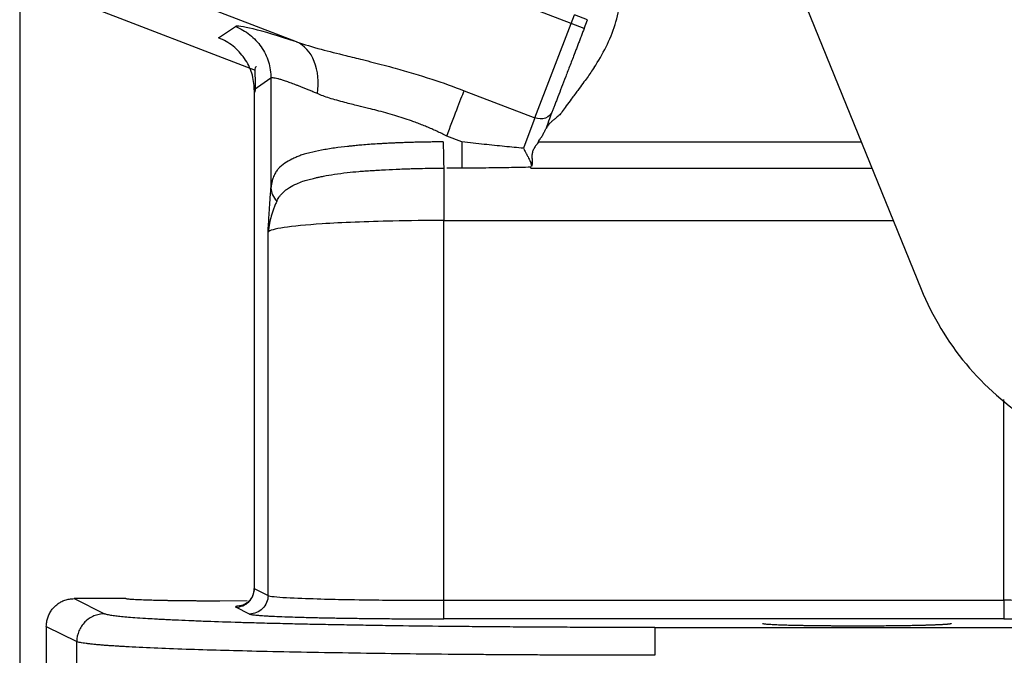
# Model space of a CAD drawing. Header units: inches. Extents: x 0.3 to 34.1, y 0.2 to 21.7.
# Tile 2 of 26: x 2.8 to 5.4, y 4.9 to 6.6. Entities that reach past the tile are written whole.
import ezdxf

# ---------------------------------------------------------------- set-up
doc = ezdxf.new("R2010")
doc.units = ezdxf.units.IN
doc.header["$MEASUREMENT"] = 0
doc.layers.add('SLD-0', color=7, linetype='Continuous', lineweight=25)
doc.styles.add('SLDTEXTSTYLE0', font='TXT', dxfattribs={"width": 0.75})
doc.dimstyles.new('SLDDIMSTYLE0', dxfattribs={"dimtxt": 0.125, "dimasz": 0.13, "dimexe": 0, "dimexo": 0.0625, "dimgap": 0.03125, "dimtad": 0, "dimtih": 1, "dimtoh": 1, "dimlfac": 0.8, "dimrnd": 1e-09, "dimzin": 12, "dimdsep": 46, "dimtxsty": 'SLDTEXTSTYLE0', "dimsah": 1, "dimcen": 0.09, "dimadec": 0, "dimazin": 3, "dimtfac": 1, "dimtofl": 0, "dimtmove": 0, "dimatfit": 3, "dimfxl": 1, "dimfrac": 2, "dimtolj": 1, "dimtzin": 12, "dimarcsym": 0})

# ---------------------------------------------------------------- blocks, each defined once
blk = doc.blocks.new('_D_4')
at = {"layer": 'SLD-0'}
for p, q in [((6.7663, 5.1131), (6.7663, 2.2015)), ((2.8601, 4.5687), (2.8601, 2.2015)), ((4.8361, 2.5066), (4.798, 2.5066)), ((4.798, 2.5066), (4.798, 2.3081)), ((5.2517, 2.5066), (5.2898, 2.5066)), ((5.2898, 2.5066), (5.2898, 2.3081)), ((2.8601, 2.3265), (4.6884, 2.3265)), ((6.7663, 2.3265), (5.3994, 2.3265)), ((4.798, 2.3081), (4.8361, 2.3081)), ((5.2898, 2.3081), (5.2517, 2.3081))]:
    blk.add_line(p, q, dxfattribs=at)
for points in [[(2.8601, 2.3265), (2.9901, 2.3065), (2.9901, 2.3465)], [(6.7663, 2.3265), (6.6363, 2.3465), (6.6363, 2.3065)]]:
    blk.add_solid(points, dxfattribs=at)
at = {"layer": 'SLD-0', "char_height": 0.125, "attachment_point": 1, "style": 'SLDTEXTSTYLE0'}
for s, insert in [('79.38', (4.8361, 2.4692)), ('3.13', (4.8823, 2.2822))]:
    blk.add_mtext(s, dxfattribs=dict(at, insert=insert))
blk = doc.blocks.new('_D_5')
at = {"layer": 'SLD-0'}
for p, q in [((2.7882, 6.6645), (2.7882, 1.6931)), ((6.7663, 5.1131), (6.7663, 1.6931)), ((4.8361, 1.9982), (4.798, 1.9982)), ((4.798, 1.9982), (4.798, 1.7997)), ((5.2517, 1.9982), (5.2898, 1.9982)), ((5.2898, 1.9982), (5.2898, 1.7997)), ((2.7882, 1.8181), (4.6884, 1.8181)), ((6.7663, 1.8181), (5.3994, 1.8181)), ((4.798, 1.7997), (4.8361, 1.7997)), ((5.2898, 1.7997), (5.2517, 1.7997))]:
    blk.add_line(p, q, dxfattribs=at)
for points in [[(2.7882, 1.8181), (2.9182, 1.7981), (2.9182, 1.8381)], [(6.7663, 1.8181), (6.6363, 1.8381), (6.6363, 1.7981)]]:
    blk.add_solid(points, dxfattribs=at)
at = {"layer": 'SLD-0', "char_height": 0.125, "attachment_point": 1, "style": 'SLDTEXTSTYLE0'}
for s, insert in [('80.84', (4.8361, 1.9609)), ('3.18', (4.8823, 1.7739))]:
    blk.add_mtext(s, dxfattribs=dict(at, insert=insert))

msp = doc.modelspace()

# ---------------------------------------------------------------- linework, layer by layer
at = {"color": 7, "linetype": 'Continuous', "lineweight": 25}
for p, q in [((3.6515, 9.7018), (5.2213, 5.8467)), ((4.2767, 6.5635), (3.1214, 7.007)), ((3.5354, 6.5138), (3.0096, 6.7157)), ((2.9696, 6.6115), (3.4234, 6.4373)), ((4.2767, 6.5635), (4.2857, 6.5869)), ((4.3207, 6.5735), (4.2857, 6.5869)), ((4.3117, 6.5501), (4.3207, 6.5735)), ((3.3252, 6.5243), (3.3702, 6.5552)), ((4.1789, 6.3086), (4.2767, 6.5635)), ((4.3117, 6.5501), (4.2767, 6.5635)), ((3.4663, 6.4154), (3.4213, 6.3845)), ((3.4663, 6.4154), (3.4663, 6.1196)), ((3.4207, 6.3848), (3.4207, 5.0338)), ((3.4213, 6.3845), (3.4213, 5.0387)), ((3.9877, 6.382), (4.1789, 6.3086)), ((4.1789, 6.3086), (4.1475, 6.2268)), ((3.9819, 6.2439), (3.9407, 6.2597)), ((3.9819, 6.1732), (3.9407, 6.1732)), ((3.9328, 5.0072), (3.9328, 6.0317)), ((3.4585, 5.0202), (3.4585, 6.0007)), ((3.4213, 5.0387), (3.4585, 5.0202)), ((3.0745, 5.0118), (2.9351, 5.0118)), ((2.9351, 5.0118), (3.0172, 4.9708)), ((3.0745, 5.012), (3.0745, 5.0118)), ((3.4025, 5.0055), (3.3288, 5.0051)), ((3.9328, 5.0072), (5.4444, 5.0072)), ((3.4085, 4.9702), (3.3714, 4.9888)), ((5.4444, 4.9572), (3.9328, 4.9572)), ((2.8601, 4.9369), (2.9423, 4.8958)), ((2.8601, 4.9369), (2.8601, 4.6187)), ((2.9423, 4.6187), (2.9423, 4.8958))]:
    msp.add_line(p, q, dxfattribs=at)
at = {"color": 8, "linetype": 'Continuous', "lineweight": 25}
for p, q in [((4.1887, 6.2439), (5.0596, 6.2439)), ((4.1679, 6.1732), (5.0883, 6.1732)), ((3.9328, 6.0317), (5.1459, 6.0317)), ((5.4444, 5.0072), (5.4444, 5.5491)), ((3.4213, 5.0387), (3.4224, 5.0396)), ((3.4221, 5.0395), (3.4213, 5.0387)), ((4.5027, 4.9339), (6.6902, 4.9339))]:
    msp.add_line(p, q, dxfattribs=at)
at = {"color": 7, "linetype": 'Continuous', "lineweight": 25}
msp.add_arc((5.9311, 6.1358), 0.7665, 202.1557, 237.5, dxfattribs=at)
for points, knots in [([(4.3384, 6.4444), (4.3501, 6.4621), (4.3611, 6.4806), (4.3805, 6.5194), (4.3886, 6.5396), (4.4013, 6.5811), (4.406, 6.6022), (4.4131, 6.6443), (4.4155, 6.6652), (4.4176, 6.6861)], [0, 0, 0, 0, 0.25, 0.25, 0.5, 0.5, 0.75, 0.75, 1, 1, 1, 1]), ([(3.5354, 6.5138), (3.4863, 6.5297), (3.4466, 6.5415), (3.3904, 6.5555), (3.374, 6.5578), (3.3702, 6.5552)], [0, 0, 0, 0, 0.5, 0.5, 1, 1, 1, 1]), ([(3.3702, 6.5552), (3.3842, 6.5498), (3.3974, 6.5423), (3.421, 6.5237), (3.4314, 6.5126), (3.4484, 6.4878), (3.4551, 6.4741), (3.464, 6.4454), (3.4663, 6.4304), (3.4663, 6.4154)], [0, 0, 0, 0, 0.25, 0.25, 0.5, 0.5, 0.75, 0.75, 1, 1, 1, 1]), ([(4.3117, 6.5501), (4.3103, 6.5463), (4.3074, 6.5389), (4.3032, 6.5278), (4.2989, 6.5167), (4.2947, 6.5057), (4.2905, 6.4947), (4.2834, 6.4762), (4.2736, 6.4507), (4.2616, 6.4196), (4.2506, 6.3908), (4.2424, 6.3695), (4.2365, 6.3542), (4.2325, 6.3438), (4.2289, 6.3342), (4.2267, 6.3286), (4.2256, 6.3258)], [0, 0, 0, 0, 0.041063, 0.081971, 0.122801, 0.16363, 0.204537, 0.245599, 0.372719, 0.500011, 0.62713, 0.754423, 0.815884, 0.877125, 0.938409, 1, 1, 1, 1]), ([(3.4213, 6.3845), (3.4213, 6.3995), (3.419, 6.4145), (3.4101, 6.4432), (3.4034, 6.4569), (3.3864, 6.4816), (3.376, 6.4927), (3.3524, 6.5114), (3.3392, 6.5189), (3.3252, 6.5243)], [0, 0, 0, 0, 0.25, 0.25, 0.5, 0.5, 0.75, 0.75, 1, 1, 1, 1]), ([(3.5354, 6.5138), (3.5559, 6.5068), (3.5781, 6.5002), (3.623, 6.4881), (3.6453, 6.4825), (3.6831, 6.4732), (3.698, 6.4695), (3.7228, 6.4633), (3.7324, 6.4609), (3.7616, 6.4535), (3.7814, 6.4483), (3.834, 6.4338), (3.8673, 6.424), (3.9298, 6.4034), (3.959, 6.393), (3.9877, 6.382)], [0, 0, 0, 0, 0.189996, 0.189996, 0.361259, 0.361259, 0.468299, 0.468299, 0.535199, 0.535199, 0.668998, 0.668998, 0.883078, 0.883078, 1.070397, 1.070397, 1.070397, 1.070397]), ([(3.4276, 6.447), (3.4266, 6.4467), (3.4223, 6.4454), (3.4221, 6.4338), (3.4241, 6.4116), (3.4234, 6.3892), (3.423, 6.3783)], [0, 0, 0, 0, 0.109885, 0.431843, 0.724418, 1, 1, 1, 1]), ([(4.3384, 6.4444), (4.3355, 6.4401), (4.3294, 6.4309), (4.3193, 6.4166), (4.3121, 6.4067), (4.3083, 6.4016)], [0, 0, 0, 0, 0.299431, 0.632733, 1, 1, 1, 1]), ([(3.5919, 6.374), (3.5884, 6.3754), (3.5816, 6.3783), (3.5718, 6.3824), (3.5624, 6.3863), (3.5535, 6.3899), (3.5449, 6.3933), (3.5368, 6.3964), (3.5292, 6.3993), (3.522, 6.402), (3.5152, 6.4045), (3.5089, 6.4067), (3.5012, 6.4093), (3.4928, 6.4119), (3.4844, 6.4143), (3.4774, 6.4158), (3.4721, 6.4165), (3.4682, 6.4165), (3.467, 6.4157), (3.4663, 6.4154)], [0, 0, 0, 0, 0.047761, 0.095129, 0.142112, 0.188719, 0.234958, 0.280838, 0.326367, 0.371556, 0.416413, 0.460947, 0.505169, 0.58832, 0.671106, 0.753597, 0.835862, 0.917973, 1, 1, 1, 1]), ([(3.9407, 6.2597), (3.9502, 6.2845), (3.9597, 6.3093), (3.9761, 6.352), (3.983, 6.37), (3.9877, 6.382)], [0, 0, 0, 0, 0.5, 0.5, 1, 1, 1, 1]), ([(4.3083, 6.4016), (4.3037, 6.3953), (4.2933, 6.3813), (4.2828, 6.3673), (4.277, 6.3595)], [0, 0, 0, 0, 0.443188, 1, 1, 1, 1]), ([(3.9407, 6.2597), (3.9362, 6.2619), (3.9272, 6.2664), (3.9137, 6.2728), (3.9001, 6.2789), (3.8865, 6.2847), (3.8728, 6.2902), (3.8592, 6.2955), (3.835, 6.3043), (3.7989, 6.316), (3.7601, 6.3267), (3.7273, 6.3349), (3.7044, 6.3404), (3.6833, 6.3456), (3.664, 6.3505), (3.6441, 6.3558), (3.6245, 6.3618), (3.6072, 6.3677), (3.5968, 6.3719), (3.5919, 6.374)], [0, 0, 0, 0, 0.036763, 0.07338, 0.109862, 0.146224, 0.182477, 0.218635, 0.254711, 0.373765, 0.504509, 0.566739, 0.646013, 0.698987, 0.751947, 0.820923, 0.885244, 0.944928, 1, 1, 1, 1]), ([(4.277, 6.3595), (4.2724, 6.3533), (4.2642, 6.342), (4.2562, 6.3306), (4.2527, 6.3255)], [0, 0, 0, 0, 0.55538, 1, 1, 1, 1]), ([(4.2256, 6.3258), (4.2225, 6.3178), (4.2157, 6.3113), (4.1984, 6.3049), (4.188, 6.3051), (4.1789, 6.3086)], [0, 0, 0, 0, 0.5, 0.5, 1, 1, 1, 1]), ([(4.2527, 6.3255), (4.2516, 6.3241), (4.2495, 6.3212), (4.247, 6.3185), (4.2457, 6.3172)], [0, 0, 0, 0, 0.485387, 1, 1, 1, 1]), ([(4.2457, 6.3172), (4.2443, 6.3159), (4.2413, 6.313), (4.236, 6.3086), (4.231, 6.3047), (4.2268, 6.3013), (4.2225, 6.2976), (4.2176, 6.2926), (4.2125, 6.286), (4.2102, 6.2813), (4.209, 6.279)], [0, 0, 0, 0, 0.105327, 0.232944, 0.389036, 0.462123, 0.537175, 0.703671, 0.856888, 1, 1, 1, 1]), ([(4.1878, 6.2445), (4.19, 6.2475), (4.1942, 6.2533), (4.1997, 6.2622), (4.2043, 6.2708), (4.2067, 6.2766), (4.2078, 6.2794)], [0, 0, 0, 0, 0.2737329, 0.5328383, 0.7755181, 1, 1, 1, 1]), ([(3.9314, 6.2438), (3.9264, 6.2438), (3.9165, 6.2437), (3.9018, 6.2436), (3.8871, 6.2434), (3.8725, 6.2431), (3.8581, 6.2428), (3.8439, 6.2424), (3.8299, 6.242), (3.8162, 6.2415), (3.8028, 6.241), (3.7897, 6.2404), (3.7769, 6.2397), (3.7646, 6.2391), (3.7496, 6.2382), (3.7317, 6.2369), (3.7128, 6.2355), (3.6972, 6.234), (3.6859, 6.2329), (3.6784, 6.2321), (3.6626, 6.2304), (3.637, 6.2272), (3.6027, 6.2217), (3.5756, 6.2159), (3.5567, 6.2107), (3.5459, 6.2073), (3.5389, 6.2044), (3.5317, 6.2014), (3.5195, 6.1957), (3.5025, 6.186), (3.4897, 6.1756), (3.4828, 6.1672), (3.4797, 6.1626), (3.4771, 6.1579), (3.4746, 6.1528), (3.4719, 6.1463), (3.4693, 6.1383), (3.4674, 6.1291), (3.4667, 6.1228), (3.4663, 6.1196)], [0, 0, 0, 0, 0.0203, 0.040571, 0.060779, 0.080892, 0.100876, 0.120694, 0.140309, 0.159685, 0.178782, 0.197563, 0.215989, 0.234023, 0.251625, 0.282562, 0.314808, 0.340169, 0.358836, 0.371288, 0.377795, 0.438591, 0.503555, 0.566504, 0.601377, 0.629634, 0.645757, 0.661056, 0.692416, 0.754782, 0.825575, 0.84213, 0.860935, 0.881111, 0.896036, 0.917562, 0.948351, 0.974482, 1, 1, 1, 1]), ([(3.9314, 6.2438), (3.9315, 6.2285), (3.9319, 6.1977), (3.9325, 6.1783), (3.9328, 6.1731)], [-0.9999984, -0.9999984, -0.9999984, -0.9999984, -0.4999984, 0, 0, 0, 0]), ([(4.1475, 6.2268), (4.1392, 6.2275), (4.1223, 6.2291), (4.0964, 6.2316), (4.0694, 6.2343), (4.0412, 6.2372), (4.0119, 6.2404), (3.992, 6.2427), (3.9819, 6.2439)], [0, 0, 0, 0, 0.149701, 0.306179, 0.469441, 0.639495, 0.816346, 1, 1, 1, 1]), ([(3.9819, 6.2439), (3.9819, 6.2285), (3.9819, 6.2131), (3.9819, 6.188), (3.9819, 6.1783), (3.9819, 6.1732)], [0, 0, 0, 0, 0.5, 0.5, 1, 1, 1, 1]), ([(4.1475, 6.2268), (4.1481, 6.2256), (4.1496, 6.2226), (4.1524, 6.2174), (4.1561, 6.2107), (4.1599, 6.2037), (4.1634, 6.1968), (4.1663, 6.1909), (4.1683, 6.1853), (4.1694, 6.1807), (4.1689, 6.1784), (4.1686, 6.1773)], [0, 0, 0, 0, 0.055763, 0.139114, 0.251612, 0.392352, 0.502622, 0.632885, 0.752017, 0.878538, 1, 1, 1, 1]), ([(4.1887, 6.2439), (4.1874, 6.2422), (4.1852, 6.2394), (4.181, 6.2338), (4.1763, 6.2269), (4.1721, 6.2176), (4.1708, 6.2096), (4.1707, 6.2032), (4.1709, 6.1987), (4.1711, 6.1946), (4.1714, 6.1897), (4.1716, 6.184), (4.1705, 6.1803), (4.1701, 6.1786)], [0, 0, 0, 0, 0.075658, 0.125624, 0.250991, 0.375931, 0.500623, 0.561186, 0.64332, 0.696832, 0.750368, 0.881341, 1, 1, 1, 1]), ([(3.4818, 6.0839), (3.4826, 6.0854), (3.4842, 6.0889), (3.4875, 6.0944), (3.4923, 6.101), (3.4987, 6.1077), (3.5065, 6.1145), (3.5182, 6.1226), (3.5336, 6.1305), (3.5507, 6.1371), (3.566, 6.1418), (3.5778, 6.1448), (3.5881, 6.1471), (3.597, 6.1491), (3.6133, 6.1525), (3.6382, 6.1569), (3.6701, 6.1611), (3.6981, 6.1638), (3.7205, 6.1655), (3.7373, 6.1666), (3.7559, 6.1677), (3.7807, 6.1691), (3.8086, 6.1704), (3.8346, 6.1714), (3.8552, 6.172), (3.877, 6.1725), (3.9036, 6.1729), (3.9227, 6.1731), (3.9328, 6.1731)], [0, 0, 0, 0, 0.01756, 0.040257, 0.069249, 0.105454, 0.140234, 0.180085, 0.24761, 0.297603, 0.334576, 0.373781, 0.388702, 0.409358, 0.43688, 0.499846, 0.567729, 0.625495, 0.655367, 0.688206, 0.713153, 0.75078, 0.813216, 0.849785, 0.875563, 0.911069, 0.952594, 1, 1, 1, 1]), ([(3.9328, 6.173), (3.9328, 6.1651), (3.9328, 6.131), (3.9328, 6.0697), (3.9328, 6.0317)], [0, 0, 0, 0, 0.3105074, 0.8105074, 0.8105074, 0.8105074, 0.8105074]), ([(4.168, 6.1756), (4.1582, 6.1753), (4.1383, 6.1749), (4.1082, 6.1743), (4.0775, 6.1738), (4.0461, 6.1734), (4.0142, 6.1732), (3.9927, 6.1732), (3.9819, 6.1732)], [0, 0, 0, 0, 0.158835, 0.320752, 0.48579, 0.653987, 0.825379, 1, 1, 1, 1]), ([(4.1679, 6.1732), (4.1679, 6.1736), (4.1678, 6.1745), (4.1679, 6.1752), (4.168, 6.1756)], [0, 0, 0, 0, 0.552339, 1, 1, 1, 1]), ([(3.4585, 6.0007), (3.4589, 6.0078), (3.4594, 6.015), (3.4603, 6.0303), (3.4609, 6.0384), (3.4617, 6.0516), (3.462, 6.0566), (3.4625, 6.0641), (3.4627, 6.0666), (3.4631, 6.073), (3.4634, 6.077), (3.4641, 6.0872), (3.4645, 6.0934), (3.4654, 6.1063), (3.4659, 6.1131), (3.4663, 6.1196)], [0, 0, 0, 0, 0.0691049, 0.0691049, 0.1313966, 0.1313966, 0.170329, 0.170329, 0.1946617, 0.1946617, 0.2433271, 0.2433271, 0.3211918, 0.3211918, 0.3893234, 0.3893234, 0.3893234, 0.3893234]), ([(3.4663, 6.1196), (3.4666, 6.1133), (3.4695, 6.1006), (3.4771, 6.0891), (3.4818, 6.0839)], [-1, -1, -1, -1, -0.5, 0, 0, 0, 0]), ([(3.482, 6.084), (3.4807, 6.0809), (3.4779, 6.0746), (3.474, 6.0647), (3.4702, 6.0543), (3.4661, 6.0408), (3.4615, 6.023), (3.4596, 6.0087), (3.4585, 6.0007)], [0, 0, 0, 0, 0.115251, 0.236217, 0.362899, 0.495326, 0.718311, 1, 1, 1, 1]), ([(3.9328, 6.0317), (3.8863, 6.0317), (3.8398, 6.0313), (3.724, 6.0288), (3.658, 6.0262), (3.5183, 6.017), (3.4651, 6.009), (3.4585, 6.0007), (3.4585, 6.0007), (3.4585, 6.0007)], [0, 0, 0, 0, 0.293785, 0.293785, 0.763841, 0.763841, 1.51593, 1.51593, 1.518437, 1.518437, 1.518437, 1.518437]), ([(3.3714, 4.9888), (3.3845, 4.9888), (3.3975, 4.9942), (3.4159, 5.0127), (3.4213, 5.0257), (3.4213, 5.0387)], [0, 0, 0, 0, 0.5, 0.5, 1, 1, 1, 1]), ([(3.4207, 5.0394), (3.4202, 5.0342), (3.4192, 5.0234), (3.4126, 5.0114), (3.4058, 5.0036), (3.3997, 4.9987), (3.3937, 4.9952), (3.3886, 4.9932), (3.3854, 4.9924), (3.3856, 4.9924), (3.3857, 4.9924)], [0, 0, 0, 0, 0.144736, 0.299508, 0.3851, 0.478653, 0.584795, 0.711713, 0.872068, 1, 1, 1, 1]), ([(2.8601, 4.9369), (2.8601, 4.9389), (2.8602, 4.9428), (2.861, 4.9487), (2.8621, 4.9545), (2.8637, 4.9602), (2.8658, 4.9657), (2.8683, 4.9711), (2.8711, 4.9762), (2.8744, 4.981), (2.878, 4.9856), (2.8831, 4.9911), (2.8901, 4.9972), (2.8996, 5.0032), (2.9104, 5.008), (2.9224, 5.0112), (2.9308, 5.0116), (2.9351, 5.0118)], [0, 0, 0, 0, 0.050427, 0.100758, 0.150993, 0.201132, 0.251178, 0.301131, 0.350991, 0.400761, 0.450441, 0.500032, 0.590827, 0.686217, 0.786208, 0.890801, 1, 1, 1, 1]), ([(3.3288, 5.0051), (3.3251, 5.0051), (3.3177, 5.0052), (3.3065, 5.0052), (3.2952, 5.0052), (3.284, 5.0053), (3.2728, 5.0053), (3.2616, 5.0054), (3.2505, 5.0055), (3.2395, 5.0056), (3.2285, 5.0057), (3.2178, 5.0058), (3.2072, 5.006), (3.1968, 5.0061), (3.1866, 5.0063), (3.1767, 5.0065), (3.1671, 5.0067), (3.1578, 5.0069), (3.1488, 5.0071), (3.1398, 5.0073), (3.1307, 5.0076), (3.1216, 5.008), (3.1127, 5.0083), (3.1041, 5.0087), (3.0961, 5.0091), (3.089, 5.0096), (3.0829, 5.0101), (3.0782, 5.0106), (3.0751, 5.0112), (3.0747, 5.0116), (3.0745, 5.0118)], [0, 0, 0, 0, 0.027886, 0.055962, 0.084228, 0.112685, 0.141333, 0.170171, 0.1992, 0.22842, 0.25783, 0.287431, 0.317223, 0.347205, 0.377379, 0.407743, 0.438298, 0.469044, 0.499982, 0.532236, 0.567131, 0.604666, 0.644843, 0.687659, 0.733117, 0.781214, 0.831951, 0.885328, 0.941344, 1, 1, 1, 1]), ([(3.4585, 5.0202), (3.4585, 5.0071), (3.4531, 4.9941), (3.4346, 4.9756), (3.4216, 4.9702), (3.4085, 4.9702)], [0, 0, 0, 0, 0.5, 0.5, 1, 1, 1, 1]), ([(3.4585, 5.0202), (3.4621, 5.0181), (3.4816, 5.016), (3.5618, 5.012), (3.6218, 5.0102), (3.7375, 5.0083), (3.7863, 5.0077), (3.8684, 5.0073), (3.9006, 5.0072), (3.9328, 5.0072)], [0.038781, 0.038781, 0.038781, 0.038781, 0.20353, 0.20353, 0.529177, 0.529177, 1.050214, 1.050214, 1.628238, 1.628238, 1.628238, 1.628238]), ([(3.9328, 4.9572), (3.9328, 4.9575), (3.9328, 4.9631), (3.9328, 4.9815), (3.9328, 4.9943), (3.9328, 5.0072)], [0, 0, 0, 0, 0.5, 0.5, 1, 1, 1, 1]), ([(5.8557, 5.0028), (5.8519, 5.0029), (5.8443, 5.0031), (5.8325, 5.0033), (5.8203, 5.0036), (5.8079, 5.0039), (5.7952, 5.0041), (5.7822, 5.0044), (5.7689, 5.0046), (5.7554, 5.0049), (5.7417, 5.0051), (5.7278, 5.0053), (5.7137, 5.0055), (5.6995, 5.0057), (5.685, 5.0058), (5.6705, 5.006), (5.6558, 5.0061), (5.6409, 5.0063), (5.626, 5.0064), (5.611, 5.0065), (5.596, 5.0066), (5.5808, 5.0067), (5.5657, 5.0068), (5.5505, 5.0069), (5.5353, 5.007), (5.52, 5.007), (5.5048, 5.0071), (5.4897, 5.0071), (5.4745, 5.0071), (5.4594, 5.0072), (5.4494, 5.0072), (5.4444, 5.0072)], [0, 0, 0, 0, 0.036609, 0.0730661, 0.1093711, 0.1455242, 0.1815254, 0.2173746, 0.2530719, 0.2886173, 0.3240108, 0.3592523, 0.3943421, 0.4292799, 0.4640659, 0.4987, 0.5331823, 0.5675128, 0.6016915, 0.6357184, 0.6695935, 0.7033169, 0.7368885, 0.7703084, 0.8035765, 0.8366929, 0.8696577, 0.9024707, 0.9351321, 0.9676419, 1, 1, 1, 1]), ([(5.4444, 5.0072), (5.4444, 4.9943), (5.4444, 4.9815), (5.4444, 4.9631), (5.4444, 4.9575), (5.4444, 4.9572)], [0, 0, 0, 0, 0.5, 0.5, 1, 1, 1, 1]), ([(3.0172, 4.9708), (3.0074, 4.9708), (2.9976, 4.9688), (2.9795, 4.9613), (2.9712, 4.9557), (2.9574, 4.9418), (2.9518, 4.9335), (2.9443, 4.9154), (2.9423, 4.9056), (2.9423, 4.8958)], [0, 0, 0, 0, 0.25, 0.25, 0.5, 0.5, 0.75, 0.75, 1, 1, 1, 1]), ([(4.5027, 4.9339), (4.4892, 4.9339), (4.4657, 4.9339), (4.4187, 4.9339), (4.3617, 4.934), (4.2916, 4.9342), (4.2335, 4.9345), (4.1908, 4.9347), (4.1678, 4.9349), (4.1454, 4.935), (4.1192, 4.9352), (4.0739, 4.9355), (4.0174, 4.936), (3.9292, 4.9368), (3.8429, 4.9378), (3.7603, 4.939), (3.7144, 4.9398), (3.6852, 4.9403), (3.6657, 4.9406), (3.6323, 4.9412), (3.5852, 4.9421), (3.5306, 4.9433), (3.4754, 4.9446), (3.4256, 4.9459), (3.3623, 4.9477), (3.3063, 4.9495), (3.2534, 4.9516), (3.2266, 4.9528), (3.2089, 4.9536), (3.1973, 4.9541), (3.1831, 4.9548), (3.1671, 4.9556), (3.1485, 4.9567), (3.1246, 4.9581), (3.0911, 4.9604), (3.0636, 4.9628), (3.043, 4.9652), (3.0323, 4.9668), (3.025, 4.9683), (3.0202, 4.9695), (3.0182, 4.9704), (3.0172, 4.9708)], [0, 0, 0, 0, 0.0178579, 0.031251, 0.0625005, 0.0937498, 0.125, 0.1406255, 0.1516393, 0.1562517, 0.1712633, 0.1875054, 0.2187561, 0.2500074, 0.3124938, 0.3444114, 0.3750129, 0.3837317, 0.3906386, 0.4062643, 0.4375158, 0.4687671, 0.5000184, 0.5364847, 0.5625208, 0.6250058, 0.6561361, 0.6875076, 0.693059, 0.7031337, 0.7187589, 0.7333785, 0.7500113, 0.7764598, 0.8125133, 0.8750032, 0.9043035, 0.9374998, 0.9580914, 0.9789364, 1, 1, 1, 1]), ([(3.4085, 4.9702), (3.4088, 4.9701), (3.4094, 4.9698), (3.4109, 4.9694), (3.4127, 4.969), (3.4151, 4.9686), (3.4181, 4.9682), (3.4226, 4.9677), (3.4282, 4.9671), (3.4382, 4.9663), (3.4493, 4.9656), (3.4636, 4.9647), (3.4797, 4.964), (3.5018, 4.963), (3.5336, 4.962), (3.5638, 4.9611), (3.5912, 4.9605), (3.6114, 4.9601), (3.6261, 4.9598), (3.6368, 4.9596), (3.644, 4.9594), (3.6645, 4.9591), (3.6981, 4.9586), (3.7446, 4.9581), (3.7843, 4.9577), (3.8162, 4.9575), (3.8381, 4.9574), (3.8617, 4.9573), (3.8847, 4.9572), (3.9096, 4.9572), (3.9249, 4.9572), (3.9328, 4.9572)], [0, 0, 0, 0, 0.018025, 0.036713, 0.056019, 0.075894, 0.096275, 0.117093, 0.156611, 0.178191, 0.240717, 0.272457, 0.304465, 0.369127, 0.427486, 0.500042, 0.534913, 0.565679, 0.598396, 0.603459, 0.614713, 0.630994, 0.695646, 0.759361, 0.82187, 0.852605, 0.882951, 0.906095, 0.942381, 0.970255, 1, 1, 1, 1]), ([(5.0476, 4.9376), (5.0439, 4.9376), (5.0364, 4.9376), (5.0252, 4.9377), (5.014, 4.9377), (5.0028, 4.9377), (4.9915, 4.9378), (4.9804, 4.9379), (4.9692, 4.938), (4.9582, 4.9381), (4.9473, 4.9382), (4.9365, 4.9383), (4.9259, 4.9385), (4.9156, 4.9386), (4.9054, 4.9388), (4.8955, 4.939), (4.8859, 4.9392), (4.8766, 4.9394), (4.8675, 4.9396), (4.8585, 4.9398), (4.8495, 4.9401), (4.8404, 4.9404), (4.8314, 4.9408), (4.8229, 4.9412), (4.8149, 4.9416), (4.8077, 4.9421), (4.8017, 4.9426), (4.797, 4.9431), (4.7938, 4.9437), (4.7934, 4.9441), (4.7932, 4.9443)], [0, 0, 0, 0, 0.027886, 0.055962, 0.084228, 0.112685, 0.141333, 0.170171, 0.1992, 0.22842, 0.25783, 0.287431, 0.317223, 0.347205, 0.377379, 0.407743, 0.438298, 0.469044, 0.499982, 0.532236, 0.567131, 0.604666, 0.644843, 0.687659, 0.733117, 0.781214, 0.831951, 0.885328, 0.941344, 1, 1, 1, 1]), ([(5.302, 4.9443), (5.3019, 4.9442), (5.3018, 4.944), (5.3011, 4.9437), (5.2999, 4.9434), (5.2983, 4.9432), (5.2963, 4.9429), (5.2939, 4.9426), (5.2913, 4.9424), (5.2883, 4.9422), (5.2851, 4.9419), (5.2817, 4.9417), (5.278, 4.9415), (5.2742, 4.9413), (5.2702, 4.9411), (5.2661, 4.9409), (5.262, 4.9407), (5.2577, 4.9406), (5.2534, 4.9404), (5.249, 4.9402), (5.2447, 4.9401), (5.2403, 4.94), (5.236, 4.9398), (5.2318, 4.9397), (5.2235, 4.9395), (5.2106, 4.9392), (5.1922, 4.9388), (5.1729, 4.9385), (5.1529, 4.9382), (5.1323, 4.938), (5.1113, 4.9378), (5.09, 4.9377), (5.0688, 4.9377), (5.0546, 4.9376), (5.0476, 4.9376)], [0, 0, 0, 0, 0.028383, 0.056162, 0.083338, 0.109911, 0.13588, 0.161245, 0.186007, 0.210165, 0.23372, 0.256672, 0.27902, 0.300764, 0.321905, 0.342443, 0.362377, 0.381707, 0.400434, 0.418557, 0.436077, 0.452993, 0.469306, 0.485015, 0.500121, 0.558359, 0.615922, 0.672811, 0.729027, 0.784568, 0.839436, 0.89363, 0.947152, 1, 1, 1, 1]), ([(5.4444, 4.9572), (5.4488, 4.9572), (5.4577, 4.9572), (5.4708, 4.9572), (5.4836, 4.9571), (5.5014, 4.9571), (5.5229, 4.957), (5.548, 4.9569), (5.5731, 4.9567), (5.5987, 4.9565), (5.6247, 4.9563), (5.6494, 4.956), (5.6696, 4.9558), (5.6853, 4.9556), (5.7008, 4.9553), (5.7197, 4.955), (5.7415, 4.9546), (5.7588, 4.9543), (5.7722, 4.954), (5.7852, 4.9537), (5.7976, 4.9534), (5.8096, 4.953), (5.8153, 4.9529), (5.8183, 4.9528)], [0, 0, 0, 0, 0.031751, 0.062839, 0.093146, 0.122555, 0.190012, 0.24717, 0.303579, 0.37321, 0.436546, 0.499974, 0.563402, 0.595091, 0.626746, 0.689905, 0.752795, 0.81533, 0.84644, 0.877432, 0.93901, 0.968429, 1, 1, 1, 1]), ([(4.5027, 4.8589), (4.4933, 4.8589), (4.4744, 4.8589), (4.4462, 4.8589), (4.4179, 4.8589), (4.3896, 4.859), (4.3613, 4.859), (4.3331, 4.8591), (4.3048, 4.8592), (4.2766, 4.8593), (4.2484, 4.8594), (4.2203, 4.8595), (4.1923, 4.8597), (4.1643, 4.8598), (4.1364, 4.86), (4.1086, 4.8601), (4.0809, 4.8603), (4.0533, 4.8605), (4.0259, 4.8607), (3.9985, 4.861), (3.9714, 4.8612), (3.9069, 4.8618), (3.8061, 4.8629), (3.6731, 4.8648), (3.5453, 4.867), (3.4302, 4.8694), (3.3267, 4.8721), (3.2335, 4.875), (3.147, 4.8783), (3.0925, 4.881), (3.0615, 4.8828), (3.0487, 4.8836), (3.0359, 4.8844), (3.0232, 4.8853), (3.0108, 4.8862), (2.9989, 4.8872), (2.9875, 4.8883), (2.9769, 4.8894), (2.9672, 4.8906), (2.9587, 4.8918), (2.9516, 4.8931), (2.9458, 4.8944), (2.9435, 4.8953), (2.9423, 4.8958)], [0, 0, 0, 0, 0.011906, 0.023825, 0.035758, 0.047704, 0.059663, 0.071636, 0.083623, 0.095622, 0.107636, 0.119662, 0.131702, 0.143756, 0.155823, 0.167903, 0.179997, 0.192105, 0.204225, 0.21636, 0.228507, 0.240669, 0.303334, 0.367439, 0.432985, 0.499971, 0.558681, 0.621466, 0.688327, 0.759261, 0.772763, 0.787101, 0.802275, 0.818285, 0.835132, 0.852814, 0.871333, 0.890687, 0.910878, 0.931904, 0.953767, 0.976465, 1, 1, 1, 1])]:
    msp.add_open_spline(points, degree=3, knots=knots, dxfattribs=at)
for points in [[(3.5919, 6.374), (3.5965, 6.4049), (3.5904, 6.4668), (3.5562, 6.5046), (3.5354, 6.5138)], [(4.2256, 6.3258), (4.2214, 6.3146), (4.2153, 6.2988), (4.2078, 6.2794)], [(4.5027, 4.9339), (4.5027, 4.9333), (4.5027, 4.9167), (4.5027, 4.8782), (4.5027, 4.8589)]]:
    msp.add_open_spline(points, degree=3, dxfattribs=at)
at = {"color": 8, "linetype": 'Continuous', "lineweight": 25}
msp.add_open_spline([(3.3911, 4.993), (3.3876, 4.9927), (3.3686, 4.9914), (3.3701, 4.9899), (3.3714, 4.9888)], degree=3, knots=[0, 0, 0, 0, 0.180798, 1, 1, 1, 1], dxfattribs=at)

# ---------------------------------------------------------------- dimensions: what is measured, and where the dimension line sits
at = {"layer": 'SLD-0'}
for base, p2, picture, middle in [((2.7882, 1.8181), (2.7882, 6.7145), '_D_5', (5.0439, 1.8181)), ((2.8601, 2.3265), (2.8601, 4.6187), '_D_4', (5.0439, 2.3265))]:
    dim = msp.add_linear_dim(base=base, p1=(6.7663, 5.1631), p2=p2, dimstyle='SLDDIMSTYLE0', dxfattribs=at)
    dim.commit()
    dim.dimension.update_dxf_attribs({"geometry": picture, "text_midpoint": middle, "dimtype": 160})

doc.saveas('drawing.dxf')
